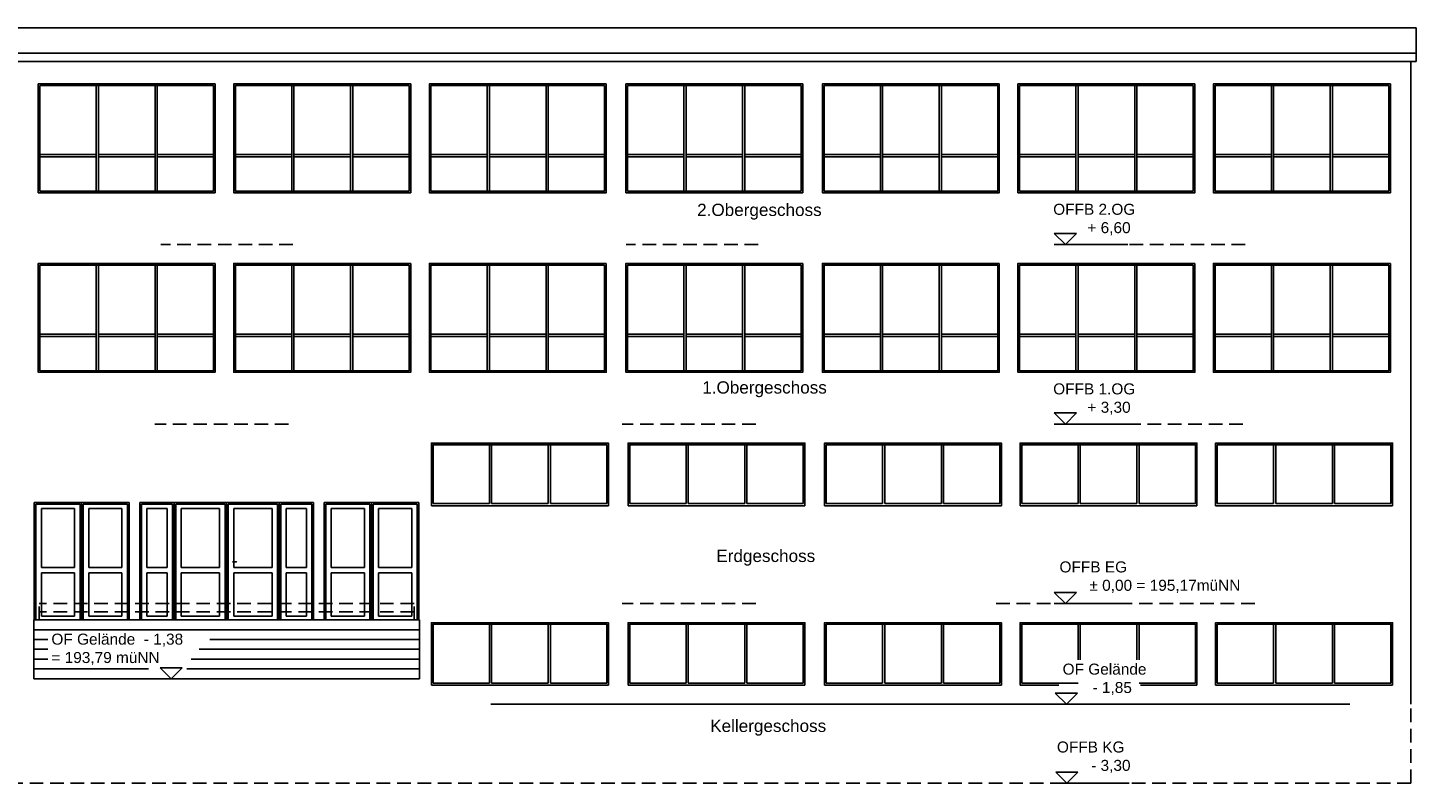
# Model space of a CAD drawing. Header units: metres. Extents: x 6978 to 13157, y 1490 to 2878.
# Tile 2 of 2: x 10606 to 13157, y 1490 to 2878. Entities that reach past the tile are written whole.
import ezdxf

# ---------------------------------------------------------------- set-up
doc = ezdxf.new("R2010")
doc.units = ezdxf.units.M
doc.header["$LTSCALE"] = 100
doc.header["$MEASUREMENT"] = 0
doc.linetypes.add('HIDDEN', pattern=[0.375, 0.25, -0.125])
for name, color, linetype in [('Ansi_Kant', 3, 'Continuous'), ('Ansicht', 6, 'Continuous'), ('Bemaßtext', 201, 'Continuous'), ('Dach', 5, 'Continuous'), ('Decken', 3, 'HIDDEN'), ('Fensterrahmen Geländer', 31, 'Continuous'), ('Gelände_Treppe', 4, 'Continuous')]:
    doc.layers.add(name, color=color, linetype=linetype)
doc.styles.get("Standard").update_dxf_attribs({"font": 'ARIAL.TTF'})

msp = doc.modelspace()

# ---------------------------------------------------------------- linework, layer by layer
at = {"layer": 'Ansi_Kant'}
for p, q in [((10617.6, 2006.4), (10617.6, 1790.4)), ((10704.6, 2006.4), (10617.6, 2006.4)), ((10620.6, 2003.4), (10620.6, 1790.4)), ((10701.6, 2003.4), (10620.6, 2003.4)), ((10630.6, 1995.1), (10630.6, 1887.1)), ((10691.6, 1995.1), (10630.6, 1995.1)), ((10691.6, 1995.1), (10691.6, 1887.1)), ((10701.6, 2003.4), (10701.6, 1790.4)), ((10791.6, 2006.4), (10704.6, 2006.4)), ((10704.6, 2006.4), (10704.6, 1790.4)), ((10788.6, 2003.4), (10707.6, 2003.4)), ((10707.6, 2003.4), (10707.6, 1790.4)), ((10778.6, 1995.1), (10717.6, 1995.1)), ((10717.6, 1995.1), (10717.6, 1887.1)), ((10778.6, 1995.1), (10778.6, 1887.1)), ((10788.6, 2003.4), (10788.6, 1790.4)), ((10791.6, 2006.4), (10791.6, 1790.4)), ((10811.5, 2006.4), (10811.5, 1790.4)), ((10811.5, 2006.4), (10874.5, 2006.4)), ((10814.5, 2003.4), (10814.5, 1790.4)), ((10814.5, 2003.4), (10871.5, 2003.4)), ((10824.5, 1995.1), (10824.5, 1887.1)), ((10824.5, 1995.1), (10861.5, 1995.1)), ((10861.5, 1995.1), (10861.5, 1887.1)), ((10871.5, 2003.4), (10871.5, 1790.4)), ((10971, 2006.4), (10874.5, 2006.4)), ((10874.5, 2006.4), (10874.5, 1790.4)), ((10877.5, 2003.4), (10877.5, 1790.4)), ((10968, 2003.4), (10877.5, 2003.4)), ((10958, 1995.1), (10887.5, 1995.1)), ((10887.5, 1995.1), (10887.5, 1887.1)), ((10958, 1995.1), (10958, 1887.1)), ((10968, 2003.4), (10968, 1790.4)), ((10971, 2006.4), (11067.5, 2006.4)), ((10971, 2006.4), (10971, 1790.4)), ((10974, 2003.4), (11064.5, 2003.4)), ((10974, 2003.4), (10974, 1790.4)), ((10984, 1995.1), (10984, 1887.1)), ((10984, 1995.1), (11054.5, 1995.1)), ((11054.5, 1995.1), (11054.5, 1887.1)), ((11064.5, 2003.4), (11064.5, 1790.4)), ((11067.5, 2006.4), (11067.5, 1790.4)), ((11130.5, 2006.4), (11067.5, 2006.4)), ((11127.5, 2003.4), (11070.5, 2003.4)), ((11070.5, 2003.4), (11070.5, 1790.4)), ((11080.5, 1995.1), (11080.5, 1887.1)), ((11117.5, 1995.1), (11080.5, 1995.1)), ((11117.5, 1995.1), (11117.5, 1887.1)), ((11127.5, 2003.4), (11127.5, 1790.4)), ((11130.5, 2006.4), (11130.5, 1790.4)), ((11150.3, 2006.4), (11237.3, 2006.4)), ((11150.3, 2006.4), (11150.3, 1790.4)), ((11153.3, 2003.4), (11234.3, 2003.4)), ((11153.3, 2003.4), (11153.3, 1790.4)), ((11163.3, 1995.1), (11224.3, 1995.1)), ((11163.3, 1995.1), (11163.3, 1887.1)), ((11224.3, 1995.1), (11224.3, 1887.1)), ((11234.3, 2003.4), (11234.3, 1790.4)), ((11237.3, 2006.4), (11324.3, 2006.4)), ((11237.3, 2006.4), (11237.3, 1790.4)), ((11240.3, 2003.4), (11240.3, 1790.4)), ((11240.3, 2003.4), (11321.3, 2003.4)), ((11250.3, 1995.1), (11250.3, 1887.1)), ((11250.3, 1995.1), (11311.3, 1995.1)), ((11311.3, 1995.1), (11311.3, 1887.1)), ((11321.3, 2003.4), (11321.3, 1790.4)), ((11324.3, 2006.4), (11324.3, 1790.4)), ((10981.8, 1897.1), (10988.9, 1897.1)), ((10988.9, 1897.1), (10989.7, 1898.1)), ((10691.6, 1887.1), (10630.6, 1887.1)), ((10630.6, 1877.1), (10630.6, 1797.1)), ((10691.6, 1877.1), (10630.6, 1877.1)), ((10691.6, 1877.1), (10691.6, 1797.1)), ((10778.6, 1887.1), (10717.6, 1887.1)), ((10778.6, 1877.1), (10717.6, 1877.1)), ((10717.6, 1877.1), (10717.6, 1797.1)), ((10778.6, 1877.1), (10778.6, 1797.1)), ((10824.5, 1887.1), (10861.5, 1887.1)), ((10824.5, 1877.1), (10824.5, 1797.1)), ((10824.5, 1877.1), (10861.5, 1877.1)), ((10861.5, 1877.1), (10861.5, 1797.1)), ((10958, 1887.1), (10887.5, 1887.1)), ((10958, 1877.1), (10887.5, 1877.1)), ((10887.5, 1877.1), (10887.5, 1797.1)), ((10958, 1877.1), (10958, 1797.1)), ((10984, 1887.1), (11054.5, 1887.1)), ((10984, 1877.1), (10984, 1797.1)), ((10984, 1877.1), (11054.5, 1877.1)), ((11054.5, 1877.1), (11054.5, 1797.1)), ((11117.5, 1887.1), (11080.5, 1887.1)), ((11080.5, 1877.1), (11080.5, 1797.1)), ((11117.5, 1877.1), (11080.5, 1877.1)), ((11117.5, 1877.1), (11117.5, 1797.1)), ((11163.3, 1887.1), (11224.3, 1887.1)), ((11163.3, 1877.1), (11224.3, 1877.1)), ((11163.3, 1877.1), (11163.3, 1797.1)), ((11224.3, 1877.1), (11224.3, 1797.1)), ((11250.3, 1887.1), (11311.3, 1887.1)), ((11250.3, 1877.1), (11250.3, 1797.1)), ((11250.3, 1877.1), (11311.3, 1877.1)), ((11311.3, 1877.1), (11311.3, 1797.1)), ((10691.6, 1797.1), (10630.6, 1797.1)), ((10778.6, 1797.1), (10717.6, 1797.1)), ((10824.5, 1797.1), (10861.5, 1797.1)), ((10958, 1797.1), (10887.5, 1797.1)), ((10984, 1797.1), (11054.5, 1797.1)), ((11117.5, 1797.1), (11080.5, 1797.1)), ((11163.3, 1797.1), (11224.3, 1797.1)), ((11250.3, 1797.1), (11311.3, 1797.1))]:
    msp.add_line(p, q, dxfattribs=at)
at = {"layer": 'Ansi_Kant', "linetype": 'HIDDEN'}
for points in [[(11315.3, 1820.5), (10626.6, 1820.5)], [(10626.6, 1790.4), (10626.6, 1820.5)], [(11315.3, 1790.4), (11315.3, 1820.5)], [(11315.3, 1805.5), (10626.6, 1805.5)]]:
    msp.add_lwpolyline(points, dxfattribs=at)
at = {"layer": 'Ansicht'}
for p, q in [((12491.7, 2500.7), (12532.2, 2500.7)), ((12491.7, 2500.7), (12512, 2480.4)), ((12532.2, 2500.7), (12512, 2480.4)), ((12491.7, 2480.4), (12626.7, 2480.4)), ((12491.7, 2170.7), (12512, 2150.4)), ((12491.7, 2170.7), (12532.2, 2170.7)), ((12532.2, 2170.7), (12512, 2150.4)), ((12491.7, 2150.4), (12626.7, 2150.4)), ((12491.7, 1840.7), (12532.2, 1840.7)), ((12491.7, 1840.7), (12512, 1820.4)), ((12532.2, 1840.7), (12512, 1820.4)), ((12491.7, 1820.4), (12626.7, 1820.4)), ((10848.7, 1702.7), (10889.2, 1702.7)), ((10848.7, 1702.7), (10868.9, 1682.4)), ((10889.2, 1702.7), (10868.9, 1682.4)), ((12493.5, 1655.7), (12534, 1655.7)), ((12493.5, 1655.7), (12513.8, 1635.4)), ((12534, 1655.7), (12513.8, 1635.4)), ((12494.5, 1510.7), (12535, 1510.7)), ((12494.5, 1510.7), (12514.7, 1490.4)), ((12535, 1510.7), (12514.7, 1490.4)), ((12494.5, 1490.4), (12629.5, 1490.4))]:
    msp.add_line(p, q, dxfattribs=at)
for points in [[(13146.6, 1635.4), (13146.6, 2816.6)], [(10616.6, 1790.4), (10616.6, 1682.5)], [(11325.3, 1790.4), (10616.6, 1790.4)], [(11325.3, 1790.4), (11325.3, 1682.5)], [(11325.3, 1772.5), (10616.6, 1772.5)], [(10642.3, 1754.5), (10616.6, 1754.5)], [(10642.3, 1736.5), (10616.6, 1736.5)], [(11325.3, 1736.5), (10920.8, 1736.5)], [(11325.3, 1754.5), (10940.1, 1754.5)], [(10642.3, 1718.5), (10616.6, 1718.5)], [(11325.3, 1718.5), (10905.7, 1718.5)], [(10827.3, 1700.5), (10616.6, 1700.5)], [(11325.3, 1700.5), (10898.1, 1700.5)], [(11325.3, 1682.5), (10616.6, 1682.5)]]:
    msp.add_lwpolyline(points, dxfattribs=at)
at = {"layer": 'Dach'}
for points in [[(6977.6, 2878.5), (13156.6, 2878.5)], [(13156.6, 2816.6), (13156.6, 2878.5)], [(6977.6, 2831.6), (13156.6, 2831.6)], [(6977.6, 2816.6), (13156.6, 2816.6)]]:
    msp.add_lwpolyline(points, dxfattribs=at)
at = {"layer": 'Decken'}
for points in [[(11092.7, 2480.4), (10850.1, 2480.4)], [(11947.4, 2480.4), (11704.8, 2480.4)], [(12842.3, 2480.4), (12599.7, 2480.4)], [(11084.8, 2150.4), (10839.3, 2150.4)], [(11943, 2150.4), (11697.5, 2150.4)], [(12837.9, 2150.4), (12592.4, 2150.4)], [(11943, 1820.4), (11697.5, 1820.4)], [(12859.8, 1820.4), (12380.1, 1820.4)], [(13146.6, 1490.4), (13146.6, 1635.4)], [(13146.6, 1490.4), (6987.6, 1490.4)]]:
    msp.add_lwpolyline(points, dxfattribs=at)
at = {"layer": 'Fensterrahmen Geländer'}
for points in [[(10949.9, 2775.4), (10949.9, 2575.4), (10624.9, 2575.4), (10624.9, 2775.4)], [(10946.9, 2772.4), (10946.9, 2578.4), (10627.9, 2578.4), (10627.9, 2772.4)], [(11309.1, 2775.4), (11309.1, 2575.4), (10984.1, 2575.4), (10984.1, 2775.4)], [(11306.1, 2772.4), (11306.1, 2578.4), (10987.1, 2578.4), (10987.1, 2772.4)], [(11668.4, 2775.4), (11668.4, 2575.4), (11343.4, 2575.4), (11343.4, 2775.4)], [(11665.4, 2772.4), (11665.4, 2578.4), (11346.4, 2578.4), (11346.4, 2772.4)], [(12029.5, 2775.4), (12029.5, 2575.4), (11704.5, 2575.4), (11704.5, 2775.4)], [(12026.5, 2772.4), (12026.5, 2578.4), (11707.5, 2578.4), (11707.5, 2772.4)], [(12390.6, 2775.4), (12390.6, 2575.4), (12065.6, 2575.4), (12065.6, 2775.4)], [(12387.6, 2772.4), (12387.6, 2578.4), (12068.6, 2578.4), (12068.6, 2772.4)], [(12749.9, 2775.4), (12749.9, 2575.4), (12424.9, 2575.4), (12424.9, 2775.4)], [(12746.9, 2772.4), (12746.9, 2578.4), (12427.9, 2578.4), (12427.9, 2772.4)], [(13109.1, 2775.4), (13109.1, 2575.4), (12784.1, 2575.4), (12784.1, 2775.4)], [(13106.1, 2772.4), (13106.1, 2578.4), (12787.1, 2578.4), (12787.1, 2772.4)], [(10949.9, 2445.4), (10949.9, 2245.4), (10624.9, 2245.4), (10624.9, 2445.4)], [(10946.9, 2442.4), (10946.9, 2248.4), (10627.9, 2248.4), (10627.9, 2442.4)], [(11309.1, 2445.4), (11309.1, 2245.4), (10984.1, 2245.4), (10984.1, 2445.4)], [(11306.1, 2442.4), (11306.1, 2248.4), (10987.1, 2248.4), (10987.1, 2442.4)], [(11668.4, 2445.4), (11668.4, 2245.4), (11343.4, 2245.4), (11343.4, 2445.4)], [(11665.4, 2442.4), (11665.4, 2248.4), (11346.4, 2248.4), (11346.4, 2442.4)], [(12029.5, 2445.4), (12029.5, 2245.4), (11704.5, 2245.4), (11704.5, 2445.4)], [(12026.5, 2442.4), (12026.5, 2248.4), (11707.5, 2248.4), (11707.5, 2442.4)], [(12390.6, 2445.4), (12390.6, 2245.4), (12065.6, 2245.4), (12065.6, 2445.4)], [(12387.6, 2442.4), (12387.6, 2248.4), (12068.6, 2248.4), (12068.6, 2442.4)], [(12749.9, 2445.4), (12749.9, 2245.4), (12424.9, 2245.4), (12424.9, 2445.4)], [(12746.9, 2442.4), (12746.9, 2248.4), (12427.9, 2248.4), (12427.9, 2442.4)], [(13109.1, 2445.4), (13109.1, 2245.4), (12784.1, 2245.4), (12784.1, 2445.4)], [(13106.1, 2442.4), (13106.1, 2248.4), (12787.1, 2248.4), (12787.1, 2442.4)]]:
    msp.add_lwpolyline(points, close=True, dxfattribs=at)
for points in [[(10731.4, 2772.4), (10731.4, 2578.4)], [(10735.4, 2772.4), (10735.4, 2578.4)], [(10839.4, 2772.4), (10839.4, 2578.4)], [(10843.4, 2772.4), (10843.4, 2578.4)], [(11090.6, 2772.4), (11090.6, 2578.4)], [(11094.6, 2772.4), (11094.6, 2578.4)], [(11198.6, 2772.4), (11198.6, 2578.4)], [(11202.6, 2772.4), (11202.6, 2578.4)], [(11449.9, 2772.4), (11449.9, 2578.4)], [(11453.9, 2772.4), (11453.9, 2578.4)], [(11557.9, 2772.4), (11557.9, 2578.4)], [(11561.9, 2772.4), (11561.9, 2578.4)], [(11811, 2772.4), (11811, 2578.4)], [(11815, 2772.4), (11815, 2578.4)], [(11919, 2772.4), (11919, 2578.4)], [(11923, 2772.4), (11923, 2578.4)], [(12172.1, 2772.4), (12172.1, 2578.4)], [(12176.1, 2772.4), (12176.1, 2578.4)], [(12280.1, 2772.4), (12280.1, 2578.4)], [(12284.1, 2772.4), (12284.1, 2578.4)], [(12531.4, 2772.4), (12531.4, 2578.4)], [(12535.4, 2772.4), (12535.4, 2578.4)], [(12639.4, 2772.4), (12639.4, 2578.4)], [(12643.4, 2772.4), (12643.4, 2578.4)], [(12890.6, 2772.4), (12890.6, 2578.4)], [(12894.6, 2772.4), (12894.6, 2578.4)], [(12998.6, 2772.4), (12998.6, 2578.4)], [(13002.6, 2772.4), (13002.6, 2578.4)], [(10731.4, 2645.4), (10627.9, 2645.4)], [(10731.4, 2641.4), (10627.9, 2641.4)], [(10839.4, 2645.4), (10735.4, 2645.4)], [(10839.4, 2641.4), (10735.4, 2641.4)], [(10946.9, 2645.4), (10843.4, 2645.4)], [(10946.9, 2641.4), (10843.4, 2641.4)], [(11090.6, 2645.4), (10987.1, 2645.4)], [(11090.6, 2641.4), (10987.1, 2641.4)], [(11198.6, 2645.4), (11094.6, 2645.4)], [(11198.6, 2641.4), (11094.6, 2641.4)], [(11306.1, 2645.4), (11202.6, 2645.4)], [(11306.1, 2641.4), (11202.6, 2641.4)], [(11449.9, 2645.4), (11346.4, 2645.4)], [(11449.9, 2641.4), (11346.4, 2641.4)], [(11557.9, 2645.4), (11453.9, 2645.4)], [(11557.9, 2641.4), (11453.9, 2641.4)], [(11665.4, 2645.4), (11561.9, 2645.4)], [(11665.4, 2641.4), (11561.9, 2641.4)], [(11811, 2645.4), (11707.5, 2645.4)], [(11811, 2641.4), (11707.5, 2641.4)], [(11919, 2645.4), (11815, 2645.4)], [(11919, 2641.4), (11815, 2641.4)], [(12026.5, 2645.4), (11923, 2645.4)], [(12026.5, 2641.4), (11923, 2641.4)], [(12172.1, 2645.4), (12068.6, 2645.4)], [(12172.1, 2641.4), (12068.6, 2641.4)], [(12280.1, 2645.4), (12176.1, 2645.4)], [(12280.1, 2641.4), (12176.1, 2641.4)], [(12387.6, 2645.4), (12284.1, 2645.4)], [(12387.6, 2641.4), (12284.1, 2641.4)], [(12531.4, 2645.4), (12427.9, 2645.4)], [(12531.4, 2641.4), (12427.9, 2641.4)], [(12639.4, 2645.4), (12535.4, 2645.4)], [(12639.4, 2641.4), (12535.4, 2641.4)], [(12746.9, 2645.4), (12643.4, 2645.4)], [(12746.9, 2641.4), (12643.4, 2641.4)], [(12890.6, 2645.4), (12787.1, 2645.4)], [(12890.6, 2641.4), (12787.1, 2641.4)], [(12998.6, 2645.4), (12894.6, 2645.4)], [(12998.6, 2641.4), (12894.6, 2641.4)], [(13106.1, 2645.4), (13002.6, 2645.4)], [(13106.1, 2641.4), (13002.6, 2641.4)], [(10731.4, 2442.4), (10731.4, 2248.4)], [(10735.4, 2442.4), (10735.4, 2248.4)], [(10839.4, 2442.4), (10839.4, 2248.4)], [(10843.4, 2442.4), (10843.4, 2248.4)], [(11090.6, 2442.4), (11090.6, 2248.4)], [(11094.6, 2442.4), (11094.6, 2248.4)], [(11198.6, 2442.4), (11198.6, 2248.4)], [(11202.6, 2442.4), (11202.6, 2248.4)], [(11449.9, 2442.4), (11449.9, 2248.4)], [(11453.9, 2442.4), (11453.9, 2248.4)], [(11557.9, 2442.4), (11557.9, 2248.4)], [(11561.9, 2442.4), (11561.9, 2248.4)], [(11811, 2442.4), (11811, 2248.4)], [(11815, 2442.4), (11815, 2248.4)], [(11919, 2442.4), (11919, 2248.4)], [(11923, 2442.4), (11923, 2248.4)], [(12172.1, 2442.4), (12172.1, 2248.4)], [(12176.1, 2442.4), (12176.1, 2248.4)], [(12280.1, 2442.4), (12280.1, 2248.4)], [(12284.1, 2442.4), (12284.1, 2248.4)], [(12531.4, 2442.4), (12531.4, 2248.4)], [(12535.4, 2442.4), (12535.4, 2248.4)], [(12639.4, 2442.4), (12639.4, 2248.4)], [(12643.4, 2442.4), (12643.4, 2248.4)], [(12890.6, 2442.4), (12890.6, 2248.4)], [(12894.6, 2442.4), (12894.6, 2248.4)], [(12998.6, 2442.4), (12998.6, 2248.4)], [(13002.6, 2442.4), (13002.6, 2248.4)], [(10731.4, 2315.4), (10627.9, 2315.4)], [(10731.4, 2311.4), (10627.9, 2311.4)], [(10839.4, 2315.4), (10735.4, 2315.4)], [(10839.4, 2311.4), (10735.4, 2311.4)], [(10946.9, 2315.4), (10843.4, 2315.4)], [(10946.9, 2311.4), (10843.4, 2311.4)], [(11090.6, 2315.4), (10987.1, 2315.4)], [(11090.6, 2311.4), (10987.1, 2311.4)], [(11198.6, 2315.4), (11094.6, 2315.4)], [(11198.6, 2311.4), (11094.6, 2311.4)], [(11306.1, 2315.4), (11202.6, 2315.4)], [(11306.1, 2311.4), (11202.6, 2311.4)], [(11449.9, 2315.4), (11346.4, 2315.4)], [(11449.9, 2311.4), (11346.4, 2311.4)], [(11557.9, 2315.4), (11453.9, 2315.4)], [(11557.9, 2311.4), (11453.9, 2311.4)], [(11665.4, 2315.4), (11561.9, 2315.4)], [(11665.4, 2311.4), (11561.9, 2311.4)], [(11811, 2315.4), (11707.5, 2315.4)], [(11811, 2311.4), (11707.5, 2311.4)], [(11919, 2315.4), (11815, 2315.4)], [(11919, 2311.4), (11815, 2311.4)], [(12026.5, 2315.4), (11923, 2315.4)], [(12026.5, 2311.4), (11923, 2311.4)], [(12172.1, 2315.4), (12068.6, 2315.4)], [(12172.1, 2311.4), (12068.6, 2311.4)], [(12280.1, 2315.4), (12176.1, 2315.4)], [(12280.1, 2311.4), (12176.1, 2311.4)], [(12387.6, 2315.4), (12284.1, 2315.4)], [(12387.6, 2311.4), (12284.1, 2311.4)], [(12531.4, 2315.4), (12427.9, 2315.4)], [(12531.4, 2311.4), (12427.9, 2311.4)], [(12639.4, 2315.4), (12535.4, 2315.4)], [(12639.4, 2311.4), (12535.4, 2311.4)], [(12746.9, 2315.4), (12643.4, 2315.4)], [(12746.9, 2311.4), (12643.4, 2311.4)], [(12890.6, 2315.4), (12787.1, 2315.4)], [(12890.6, 2311.4), (12787.1, 2311.4)], [(12998.6, 2315.4), (12894.6, 2315.4)], [(12998.6, 2311.4), (12894.6, 2311.4)], [(13106.1, 2315.4), (13002.6, 2315.4)], [(13106.1, 2311.4), (13002.6, 2311.4)], [(11347.3, 2000.4), (11347.3, 2115.4), (11672.3, 2115.4), (11672.3, 2000.4)], [(11350.3, 2004.4), (11350.3, 2112.4), (11669.3, 2112.4), (11669.3, 2004.4)], [(11453.8, 2112.4), (11453.8, 2004.4)], [(11457.8, 2112.4), (11457.8, 2004.4)], [(11561.8, 2112.4), (11561.8, 2004.4)], [(11565.8, 2112.4), (11565.8, 2004.4)], [(11708.5, 2000.4), (11708.5, 2115.4), (12033.5, 2115.4), (12033.5, 2000.4)], [(11711.5, 2004.4), (11711.5, 2112.4), (12030.5, 2112.4), (12030.5, 2004.4)], [(11815, 2112.4), (11815, 2004.4)], [(11819, 2112.4), (11819, 2004.4)], [(11923, 2112.4), (11923, 2004.4)], [(11927, 2112.4), (11927, 2004.4)], [(12069.6, 2000.4), (12069.6, 2115.4), (12394.6, 2115.4), (12394.6, 2000.4)], [(12072.6, 2004.4), (12072.6, 2112.4), (12391.6, 2112.4), (12391.6, 2004.4)], [(12176.1, 2112.4), (12176.1, 2004.4)], [(12180.1, 2112.4), (12180.1, 2004.4)], [(12284.1, 2112.4), (12284.1, 2004.4)], [(12288.1, 2112.4), (12288.1, 2004.4)], [(12428.8, 2000.4), (12428.8, 2115.4), (12753.8, 2115.4), (12753.8, 2000.4)], [(12431.8, 2004.4), (12431.8, 2112.4), (12750.8, 2112.4), (12750.8, 2004.4)], [(12535.3, 2112.4), (12535.3, 2004.4)], [(12539.3, 2112.4), (12539.3, 2004.4)], [(12643.3, 2112.4), (12643.3, 2004.4)], [(12647.3, 2112.4), (12647.3, 2004.4)], [(12788.1, 2000.4), (12788.1, 2115.4), (13113.1, 2115.4), (13113.1, 2000.4)], [(12791.1, 2004.4), (12791.1, 2112.4), (13110.1, 2112.4), (13110.1, 2004.4)], [(12894.6, 2112.4), (12894.6, 2004.4)], [(12898.6, 2112.4), (12898.6, 2004.4)], [(13002.6, 2112.4), (13002.6, 2004.4)], [(13006.6, 2112.4), (13006.6, 2004.4)], [(11672.3, 2000.4), (11347.3, 2000.4)], [(11453.8, 2004.4), (11350.3, 2004.4)], [(11561.8, 2004.4), (11457.8, 2004.4)], [(11669.3, 2004.4), (11565.8, 2004.4)], [(12033.5, 2000.4), (11708.5, 2000.4)], [(11815, 2004.4), (11711.5, 2004.4)], [(11923, 2004.4), (11819, 2004.4)], [(12030.5, 2004.4), (11927, 2004.4)], [(12394.6, 2000.4), (12069.6, 2000.4)], [(12176.1, 2004.4), (12072.6, 2004.4)], [(12284.1, 2004.4), (12180.1, 2004.4)], [(12391.6, 2004.4), (12288.1, 2004.4)], [(12753.8, 2000.4), (12428.8, 2000.4)], [(12535.3, 2004.4), (12431.8, 2004.4)], [(12643.3, 2004.4), (12539.3, 2004.4)], [(12750.8, 2004.4), (12647.3, 2004.4)], [(13113.1, 2000.4), (12788.1, 2000.4)], [(12894.6, 2004.4), (12791.1, 2004.4)], [(13002.6, 2004.4), (12898.6, 2004.4)], [(13110.1, 2004.4), (13006.6, 2004.4)], [(11347.3, 1670.4), (11347.3, 1785.4), (11672.3, 1785.4), (11672.3, 1670.4)], [(11350.3, 1674.4), (11350.3, 1782.4), (11669.3, 1782.4), (11669.3, 1674.4)], [(11453.8, 1782.4), (11453.8, 1674.4)], [(11457.8, 1782.4), (11457.8, 1674.4)], [(11561.8, 1782.4), (11561.8, 1674.4)], [(11565.8, 1782.4), (11565.8, 1674.4)], [(11708.5, 1670.4), (11708.5, 1785.4), (12033.5, 1785.4), (12033.5, 1670.4)], [(11711.5, 1674.4), (11711.5, 1782.4), (12030.5, 1782.4), (12030.5, 1674.4)], [(11815, 1782.4), (11815, 1674.4)], [(11819, 1782.4), (11819, 1674.4)], [(11923, 1782.4), (11923, 1674.4)], [(11927, 1782.4), (11927, 1674.4)], [(12069.6, 1670.4), (12069.6, 1785.4), (12394.6, 1785.4), (12394.6, 1670.4)], [(12072.6, 1674.4), (12072.6, 1782.4), (12391.6, 1782.4), (12391.6, 1674.4)], [(12176.1, 1782.4), (12176.1, 1674.4)], [(12180.1, 1782.4), (12180.1, 1674.4)], [(12284.1, 1782.4), (12284.1, 1674.4)], [(12288.1, 1782.4), (12288.1, 1674.4)], [(12428.8, 1670.4), (12428.8, 1785.4), (12753.8, 1785.4), (12753.8, 1670.4)], [(12431.8, 1674.4), (12431.8, 1782.4), (12750.8, 1782.4), (12750.8, 1674.4)], [(12535.3, 1782.4), (12535.3, 1717)], [(12539.3, 1782.4), (12539.3, 1717)], [(12643.3, 1782.4), (12643.3, 1717)], [(12647.3, 1782.4), (12647.3, 1717)], [(12788.1, 1670.4), (12788.1, 1785.4), (13113.1, 1785.4), (13113.1, 1670.4)], [(12791.1, 1674.4), (12791.1, 1782.4), (13110.1, 1782.4), (13110.1, 1674.4)], [(12894.6, 1782.4), (12894.6, 1674.4)], [(12898.6, 1782.4), (12898.6, 1674.4)], [(13002.6, 1782.4), (13002.6, 1674.4)], [(13006.6, 1782.4), (13006.6, 1674.4)], [(11672.3, 1670.4), (11347.3, 1670.4)], [(11453.8, 1674.4), (11350.3, 1674.4)], [(11561.8, 1674.4), (11457.8, 1674.4)], [(11669.3, 1674.4), (11565.8, 1674.4)], [(12033.5, 1670.4), (11708.5, 1670.4)], [(11815, 1674.4), (11711.5, 1674.4)], [(11923, 1674.4), (11819, 1674.4)], [(12030.5, 1674.4), (11927, 1674.4)], [(12394.6, 1670.4), (12069.6, 1670.4)], [(12176.1, 1674.4), (12072.6, 1674.4)], [(12284.1, 1674.4), (12180.1, 1674.4)], [(12391.6, 1674.4), (12288.1, 1674.4)], [(12500.1, 1670.4), (12428.8, 1670.4)], [(12535.3, 1674.4), (12431.8, 1674.4)], [(12750.8, 1674.4), (12647.3, 1674.4)], [(12753.8, 1670.4), (12650.3, 1670.4)], [(13113.1, 1670.4), (12788.1, 1670.4)], [(12894.6, 1674.4), (12791.1, 1674.4)], [(13002.6, 1674.4), (12898.6, 1674.4)], [(13110.1, 1674.4), (13006.6, 1674.4)]]:
    msp.add_lwpolyline(points, dxfattribs=at)
at = {"layer": 'Gelände_Treppe'}
for p, q in [((10616.6, 1682.4), (11325.3, 1682.4)), ((11456.2, 1635.4), (13034.9, 1635.4))]:
    msp.add_line(p, q, dxfattribs=at)

# ---------------------------------------------------------------- texts
at = {"layer": 'Bemaßtext', "char_height": 20.25, "attachment_point": 1}
for s, insert, width in [('OFFB 2.OG\\P        + 6,60', (12489.6, 2555.1), 332.774), ('OFFB 1.OG\\P        + 3,30', (12489.6, 2225.1), 332.774), ('OFFB EG\\P       ± 0,00 = 195,17müNN', (12501.2, 1898), 467.53), ('OF Gelände  - 1,38 \\P= 193,79 müNN', (10649, 1765.3), 284.266), ('OF Gelände  \\P       - 1,85', (12506.9, 1710.2), 284.266), ('OFFB KG\\P        - 3,30', (12496.5, 1567.1), 332.774)]:
    msp.add_mtext(s, dxfattribs=dict(at, insert=insert, width=width))
at = {"layer": 'Bemaßtext', "char_height": 22.5, "attachment_point": 7, "line_spacing_factor": 0.69}
for s, insert in [('\\f|b0|i0|c0;2.Obergeschoss', (11835.4, 2525.9)), ('\\f|b0|i0|c0;1.Obergeschoss', (11844.8, 2199.6)), ('\\f|b0|i0|c0;Erdgeschoss', (11870.7, 1890.1)), ('\\f|b0|i0|c0;Kellergeschoss', (11859.4, 1577.8))]:
    msp.add_mtext(s, dxfattribs=dict(at, insert=insert))

doc.saveas('drawing.dxf')
